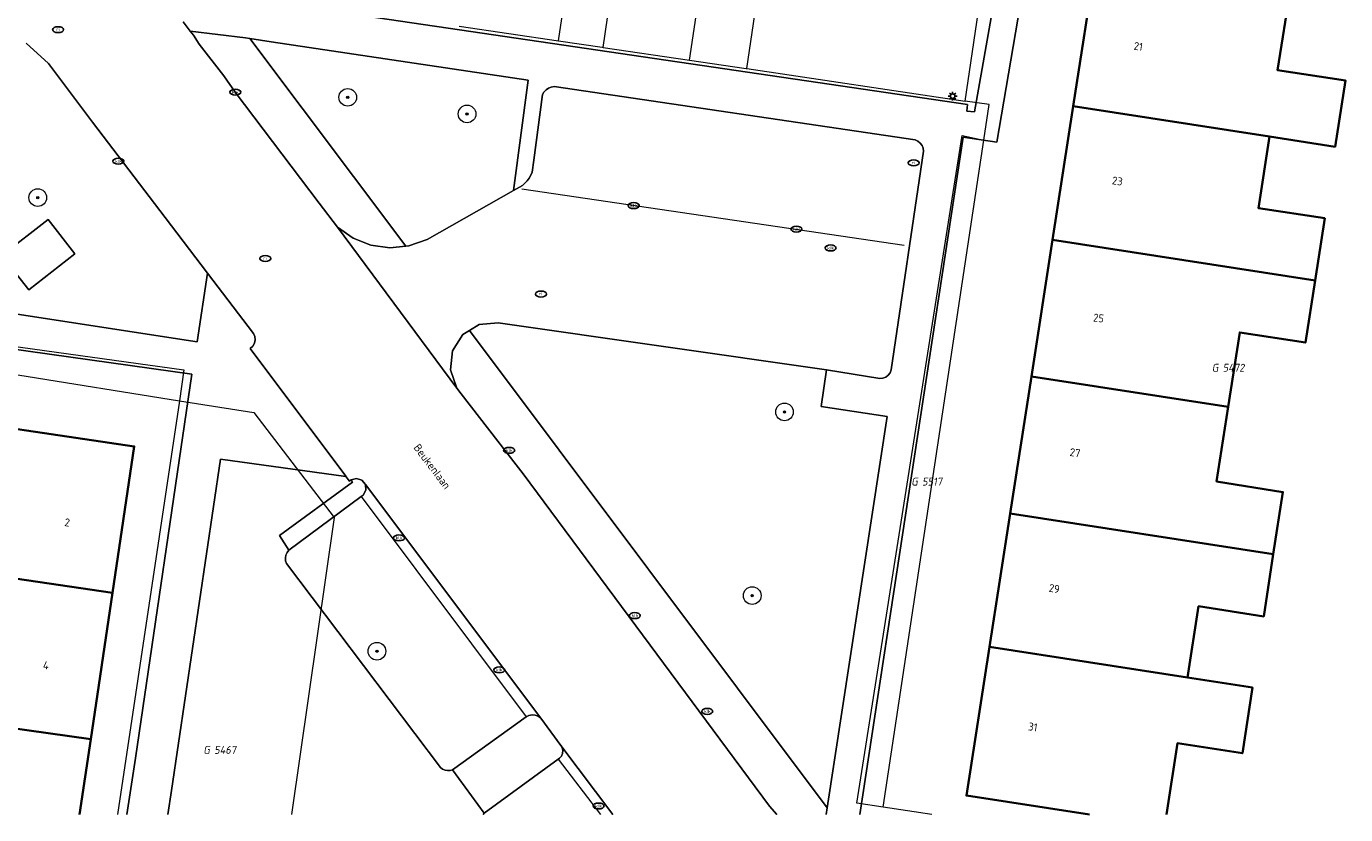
# Model space of a CAD drawing. Header units: metres. Extents: x 253395 to 254027, y 592765 to 593194.
# Tile 106 of 173: x 253628 to 253688, y 592765 to 592801. Entities that reach past the tile are written whole.
import ezdxf
from ezdxf.enums import TextEntityAlignment as Align
from ezdxf.lldxf.tags import DXFTag

# ---------------------------------------------------------------- set-up
doc = ezdxf.new("R2010")
doc.units = ezdxf.units.M
for name, color, linetype, lineweight in [('B-WE-GR-BOOM-S', 254, 'Continuous', 25), ('B-WE-IE-MEUBILAIR-S', 254, 'Continuous', 25), ('B-WE-KG-GRENS_PERCEEL-G', 254, 'KG-PERCEEL-SO', 18), ('B-WE-KG-GRENS_PERCEEL-S', 254, 'Continuous', 25), ('B-WE-OG-BEBOUWING-GV', 254, 'Continuous', 35), ('B-WE-OG-BEBOUWING-T18', 254, 'Continuous', 18), ('B-WE-OG-BEBOUWING_LAGE TRAFO-GV', 254, 'Continuous', 18), ('B-WE-OG-TERREIN_BEGROEID-GV', 254, 'Continuous', 18), ('B-WE-OG-TERREIN_ERF-GV', 254, 'Continuous', 18), ('B-WE-OG-TOPOGRAFIE-T18', 254, 'Continuous', 18), ('B-WE-RI-HWA_GOOT_LIJNGOOT-G', 254, 'Continuous', 18), ('B-WE-RI-HWA_GOOT_MOLGOOT-G', 254, 'Continuous', 18), ('B-WE-VH-GESLOTENVERHARDING-GV', 254, 'Continuous', 18), ('B-WE-VH-OPENVERHARDING-GV', 254, 'Continuous', 18), ('B-WE-VH-OPENVERHARDING_TEGEL-GV', 254, 'Continuous', 18)]:
    doc.layers.add(name, color=color, linetype=linetype, lineweight=lineweight)
doc.styles.add('NLCS-ISO', font='txt')
doc.styles.add('NLCS-ISO-M200-T18', font='txt', dxfattribs={"height": 0.36})
doc.styles.get("Standard").update_dxf_attribs({"font": 'simplex.shx'})
tags = doc.linetypes.add('KG-PERCEEL-SO', pattern='A,5.5,-2,["P",Standard,S=1.8,R=0,X=-0.5,Y=-0.9],-2,5.5,-2,[5,NLCS.SHX,S=0.75,R=0,X=0,Y=0],-2', length=19).pattern_tags.tags
tags[6] = DXFTag(74, 10)

# ---------------------------------------------------------------- blocks, each defined once
blk = doc.blocks.new('SIE-MEUBILAIR_PAAL_LICHTMAST-SO')
for points in [[(-0.62, 0), (-1, 0)], [(-0.71, 0.71), (-0.44, 0.44)], [(0, 1), (0, 0.62)], [(0.44, 0.44), (0.71, 0.71)], [(1, 0), (0.62, 0)], [(-0.71, -0.71), (-0.44, -0.44)], [(0, -0.62), (0, -1)], [(0.44, -0.44), (0.71, -0.71)]]:
    blk.add_lwpolyline(points)
blk.add_circle((0, 0), 0.5)
blk = doc.blocks.new('SIE-MEUBILAIR_PUT_RIOOLPUT-SO')
blk.add_ellipse((0, 0), major_axis=(1.25, 0), ratio=0.54)
at = {"style": 'NLCS-ISO'}
blk.add_text('ri', height=0.75, dxfattribs=at).set_placement((-0.04, 0.07), align=Align.MIDDLE_CENTER)
blk = doc.blocks.new('SIE-MEUBILAIR_PUT_KOLK-SO')
blk.add_ellipse((0, 0), major_axis=(1.25, 0), ratio=0.54)
at = {"style": 'NLCS-ISO'}
blk.add_text('klk', height=0.75, dxfattribs=at).set_placement((0.03, 0), align=Align.MIDDLE_CENTER)
blk = doc.blocks.new('SGR-BOOM_GBKN-SO')
at = {"linetype": 'ByBlock', "lineweight": 18}
h = blk.add_hatch(color=0, dxfattribs=at)
h.dxf.hatch_style = 1
edge = h.paths.add_edge_path()
edge.add_arc((0, 0), 0.25, 0, 360)
at = {"color": 0, "linetype": 'ByBlock', "lineweight": 18}
for radius in [2, 0.25]:
    blk.add_circle((0, 0), radius, dxfattribs=at)
at = {"color": 0, "linetype": 'ByBlock', "lineweight": 18, "style": 'NLCS-ISO'}
blk.add_attdef('SOORT', (2.5, 0), '', height=1.5, dxfattribs=at)
blk = doc.blocks.new('SKG-PERCEELNUMMER-SO')
at = {"style": 'NLCS-ISO', "oblique": 10, "flags": 1}
for tag, p in [('GEMEENTECODE', (0, 2.55)), ('PERCEELGROOTTE', (0, -2.45))]:
    blk.add_attdef(tag, text='', height=1.8, dxfattribs=at).set_placement(p, align=Align.MIDDLE_CENTER)
at = {"style": 'NLCS-ISO', "oblique": 10}
blk.add_attdef('SECTIE', text='', height=1.8, dxfattribs=at).set_placement((-0.5, 0), align=Align.MIDDLE_RIGHT)
blk.add_attdef('PERCEELNUMMER', text='', height=1.8, dxfattribs=at).set_placement((0.5, 0), align=Align.MIDDLE_LEFT)

msp = doc.modelspace()

# ---------------------------------------------------------------- linework, layer by layer
at = {"layer": 'B-WE-KG-GRENS_PERCEEL-G'}
for points in [[(253651.979, 592800.339), (253654.23, 592815.41), (253653.538, 592815.517), (253655.273, 592826.768)], [(253657.917, 592799.467), (253660.171, 592814.495), (253659.479, 592814.602), (253660.166, 592819.06), (253661.202, 592825.869)], [(253653.994, 592800.043), (253656.206, 592815.179)], [(253660.518, 592799.08), (253662.746, 592814.212)], [(253670.413, 592797.604), (253672.082, 592808.886)], [(253647.47, 592801.012), (253651.979, 592800.339)], [(253651.979, 592800.339), (253653.958, 592800.048)], [(253653.958, 592800.048), (253653.994, 592800.043)], [(253653.994, 592800.043), (253657.917, 592799.467)], [(253657.917, 592799.467), (253660.489, 592799.084)], [(253660.489, 592799.084), (253660.518, 592799.08)], [(253660.518, 592799.08), (253670.413, 592797.604)], [(253671.261, 592795.838), (253671.504, 592797.448), (253670.413, 592797.604)], [(253666.701, 592765.569), (253665.505, 592765.754), (253670.274, 592796.05), (253671.261, 592795.838)], [(253666.701, 592765.569), (253671.261, 592795.838)], [(253612.856, 592788.079), (253622.925, 592786.601), (253623.416, 592787.021), (253634.987, 592785.408), (253634.783, 592784.014)], [(253612.777, 592787.549), (253634.783, 592784.014)], [(253634.783, 592784.014), (253631.983, 592765.23)], [(253634.783, 592784.014), (253638.166, 592783.47), (253641.803, 592778.712), (253639.871, 592765.23)], [(253668.908, 592765.23), (253666.701, 592765.569)]]:
    msp.add_lwpolyline(points, dxfattribs=at)
at = {"layer": 'B-WE-OG-BEBOUWING-GV'}
for points in [[(253685.176, 592802.712), (253676.354, 592804.077), (253675.316, 592797.372), (253684.217, 592795.995), (253687.189, 592795.532), (253687.658, 592798.547), (253684.583, 592799.008)], [(253684.217, 592795.995), (253675.316, 592797.372), (253674.379, 592791.315), (253686.284, 592789.472), (253686.722, 592792.292), (253683.712, 592792.751)], [(253686.284, 592789.472), (253674.379, 592791.315), (253673.419, 592785.114), (253682.345, 592783.732), (253682.87, 592787.114), (253685.846, 592786.652)], [(253682.345, 592783.732), (253673.419, 592785.114), (253672.456, 592778.892), (253684.388, 592777.046), (253684.822, 592779.863), (253681.82, 592780.351)], [(253621.582, 592776.795), (253631.751, 592775.292), (253632.739, 592781.936), (253622.539, 592783.452), (253618.393, 592784.051), (253617.903, 592780.732), (253622.073, 592780.115)], [(253684.388, 592777.046), (253672.456, 592778.892), (253671.52, 592772.847), (253680.5, 592771.457), (253680.998, 592774.684), (253683.954, 592774.228)], [(253631.751, 592775.292), (253621.582, 592776.795), (253621.032, 592773.073), (253619.674, 592773.263), (253619.252, 592770.268), (253630.762, 592768.648)]]:
    msp.add_lwpolyline(points, close=True, dxfattribs=at)
for points in [[(253679.546, 592765.23), (253680.04, 592768.47), (253682.986, 592768.018), (253683.442, 592770.995), (253680.5, 592771.457), (253671.52, 592772.847), (253670.476, 592766.097), (253676.06, 592765.23)], [(253630.253, 592765.23), (253630.762, 592768.648), (253619.252, 592770.268), (253618.83, 592767.265), (253620.199, 592767.073), (253619.913, 592765.23)]]:
    msp.add_lwpolyline(points, dxfattribs=at)
at = {"layer": 'B-WE-OG-BEBOUWING_LAGE TRAFO-GV'}
msp.add_lwpolyline([(253628.826, 592792.239), (253626.729, 592790.6), (253627.949, 592789.039), (253630.045, 592790.677)], close=True, dxfattribs=at)
at = {"layer": 'B-WE-OG-TERREIN_BEGROEID-GV'}
for points in [[(253619.748, 592789.123), (253635.589, 592786.691), (253636.061, 592789.793), (253634.138, 592792.32), (253630.85, 592796.655), (253628.846, 592799.306), (253627.841, 592800.234)], [(253648.561, 592765.23), (253648.597, 592765.293), (253647.175, 592767.258), (253647.061, 592767.23), (253646.943, 592767.228), (253646.828, 592767.252), (253646.72, 592767.3), (253646.626, 592767.371), (253639.645, 592776.631), (253639.601, 592776.753), (253639.59, 592776.881), (253639.613, 592777.009), (253639.667, 592777.126), (253639.749, 592777.225), (253639.329, 592777.897), (253642.635, 592780.311), (253642.574, 592780.416), (253642.502, 592780.358), (253642.336, 592780.58), (253636.64, 592781.361), (253634.419, 592766.332), (253634.253, 592765.23)]]:
    msp.add_lwpolyline(points, dxfattribs=at)
for points in [[(253650.592, 592798.551), (253638.941, 592800.297), (253637.977, 592800.445), (253645.057, 592791.024), (253645.193, 592791.038), (253646.012, 592791.33), (253649.94, 592793.548)], [(253628.826, 592792.239), (253630.045, 592790.677), (253627.949, 592789.039), (253626.729, 592790.6)], [(253666.874, 592783.303), (253663.885, 592783.747), (253664.135, 592785.414), (253649.245, 592787.549), (253648.378, 592787.465), (253647.937, 592787.194), (253664.161, 592765.546)]]:
    msp.add_lwpolyline(points, close=True, dxfattribs=at)
at = {"layer": 'B-WE-OG-TERREIN_ERF-GV'}
for points in [[(253691.484, 592765.23), (253692.077, 592769.015), (253694.2, 592782.918), (253696.81, 592800.285), (253698.396, 592810.75), (253698.223, 592810.781), (253673.121, 592814.739), (253673.84, 592819.471), (253673.874, 592819.691), (253674.533, 592824.024), (253673.543, 592824.21), (253657.585, 592826.519), (253641.688, 592828.887), (253639.972, 592816.83), (253637.922, 592802.293), (253638.539, 592802.162), (253670.515, 592797.457), (253670.491, 592797.152), (253670.844, 592797.125), (253671.943, 592803.376), (253673.125, 592803.199), (253671.848, 592795.747), (253670.319, 592795.974), (253665.635, 592765.23)], [(253676.06, 592765.23), (253670.476, 592766.097), (253671.52, 592772.847), (253672.456, 592778.892), (253673.419, 592785.114), (253674.379, 592791.315), (253675.316, 592797.372), (253676.354, 592804.077)], [(253685.176, 592802.712), (253684.583, 592799.008), (253687.658, 592798.547), (253687.189, 592795.532), (253684.217, 592795.995), (253683.712, 592792.751), (253686.722, 592792.292), (253686.284, 592789.472), (253685.846, 592786.652), (253682.87, 592787.114), (253682.345, 592783.732), (253681.82, 592780.351), (253684.822, 592779.863), (253684.388, 592777.046), (253683.954, 592774.228), (253680.998, 592774.684), (253680.5, 592771.457), (253683.442, 592770.995), (253682.986, 592768.018), (253680.04, 592768.47), (253679.546, 592765.23)], [(253632.404, 592765.23), (253632.793, 592767.797), (253635.345, 592785.217), (253626.086, 592786.524), (253626.032, 592786.274), (253614.996, 592787.886), (253611.214, 592788.422), (253609.274, 592775.138), (253607.764, 592765.23)], [(253619.913, 592765.23), (253620.199, 592767.073), (253618.83, 592767.265), (253619.252, 592770.268), (253619.674, 592773.263), (253621.032, 592773.073), (253621.582, 592776.795), (253622.073, 592780.115), (253617.903, 592780.732), (253618.393, 592784.051), (253622.539, 592783.452), (253632.739, 592781.936), (253631.751, 592775.292), (253630.762, 592768.648), (253630.253, 592765.23)]]:
    msp.add_lwpolyline(points, dxfattribs=at)
at = {"layer": 'B-WE-RI-HWA_GOOT_LIJNGOOT-G'}
msp.add_lwpolyline([(253650.305, 592793.626), (253667.645, 592791.071)], dxfattribs=at)
at = {"layer": 'B-WE-RI-HWA_GOOT_MOLGOOT-G'}
for points in [[(253643.027, 592779.669), (253650.505, 592769.668)], [(253651.955, 592767.742), (253653.879, 592765.23)]]:
    msp.add_lwpolyline(points, dxfattribs=at)
at = {"layer": 'B-WE-VH-GESLOTENVERHARDING-GV'}
msp.add_lwpolyline([(253651.955, 592767.742), (253652.02, 592767.789), (253652.103, 592767.887), (253652.153, 592768.005), (253652.168, 592768.133), (253652.144, 592768.259), (253652.085, 592768.373), (253651.169, 592769.612), (253651.051, 592769.694), (253650.917, 592769.742), (253650.775, 592769.754), (253650.634, 592769.729), (253650.505, 592769.668), (253647.175, 592767.258), (253648.597, 592765.293)], close=True, dxfattribs=at)
at = {"layer": 'B-WE-VH-OPENVERHARDING-GV'}
for points in [[(253665.635, 592765.23), (253670.319, 592795.974), (253671.848, 592795.747), (253673.125, 592803.199), (253671.943, 592803.376), (253670.844, 592797.125), (253670.491, 592797.152), (253670.515, 592797.457), (253638.539, 592802.162), (253637.922, 592802.293), (253639.972, 592816.83), (253641.688, 592828.887), (253657.585, 592826.519), (253673.543, 592824.21), (253673.707, 592825.244), (253656.94, 592827.689), (253656.553, 592827.747), (253656.534, 592827.638), (253653.975, 592828.079), (253653.984, 592828.133), (253641.845, 592829.955), (253644.175, 592846.249), (253646.226, 592860.416), (253731.446, 592847.413)], [(253661.879, 592765.23), (253661.536, 592765.621), (253650.37, 592780.7), (253650.057, 592781.098), (253647.568, 592784.328), (253647.368, 592784.587), (253641.949, 592791.888), (253641.125, 592792.978), (253637.319, 592798.012), (253636.8, 592798.755), (253635.677, 592800.186), (253635.417, 592800.603), (253635.279, 592800.787), (253634.961, 592801.209)], [(253634.961, 592801.209), (253635.279, 592800.787), (253637.775, 592800.476), (253637.977, 592800.445), (253638.941, 592800.297), (253650.592, 592798.551), (253649.94, 592793.548), (253650.335, 592793.783), (253650.45, 592793.883), (253650.552, 592793.994), (253650.641, 592794.117), (253650.716, 592794.249), (253650.776, 592794.388), (253650.862, 592794.92), (253651.246, 592797.901), (253651.315, 592798.018), (253651.408, 592798.117), (253651.52, 592798.194), (253651.646, 592798.245), (253651.779, 592798.268), (253668.149, 592795.842), (253668.274, 592795.788), (253668.38, 592795.703), (253668.46, 592795.594), (253668.51, 592795.467), (253668.524, 592795.332), (253667.059, 592785.413), (253667.014, 592785.279), (253666.931, 592785.164), (253666.817, 592785.08), (253666.684, 592785.032), (253666.543, 592785.026), (253664.135, 592785.414), (253663.885, 592783.747), (253666.874, 592783.303), (253664.161, 592765.546), (253664.113, 592765.23)], [(253627.841, 592800.234), (253628.846, 592799.306), (253630.85, 592796.655), (253634.138, 592792.32), (253636.061, 592789.793), (253638.139, 592787.062), (253638.205, 592786.922), (253638.222, 592786.767), (253638.189, 592786.616), (253638.108, 592786.483), (253637.989, 592786.384), (253642.332, 592780.585), (253642.336, 592780.58), (253642.502, 592780.358), (253642.574, 592780.416), (253642.819, 592780.485), (253643.061, 592780.406), (253643.217, 592780.206), (253651.169, 592769.612), (253652.085, 592768.373), (253654.44, 592765.23)], [(253634.253, 592765.23), (253634.419, 592766.332), (253636.64, 592781.361), (253642.336, 592780.58), (253642.332, 592780.585), (253637.989, 592786.384), (253638.108, 592786.483), (253638.189, 592786.616), (253638.222, 592786.767), (253638.205, 592786.922), (253638.139, 592787.062), (253636.061, 592789.793), (253635.589, 592786.691), (253619.748, 592789.123)], [(253626.086, 592786.524), (253635.345, 592785.217), (253632.793, 592767.797), (253632.404, 592765.23)], [(253654.44, 592765.23), (253652.085, 592768.373), (253652.144, 592768.259), (253652.168, 592768.133), (253652.153, 592768.005), (253652.103, 592767.887), (253652.02, 592767.789), (253651.955, 592767.742), (253648.597, 592765.293), (253648.561, 592765.23)]]:
    msp.add_lwpolyline(points, dxfattribs=at)
for points in [[(253668.524, 592795.332), (253668.51, 592795.467), (253668.46, 592795.594), (253668.38, 592795.703), (253668.274, 592795.788), (253668.149, 592795.842), (253651.779, 592798.268), (253651.646, 592798.245), (253651.52, 592798.194), (253651.408, 592798.117), (253651.315, 592798.018), (253651.246, 592797.901), (253650.862, 592794.92), (253650.776, 592794.388), (253650.716, 592794.249), (253650.641, 592794.117), (253650.552, 592793.994), (253650.45, 592793.883), (253650.335, 592793.783), (253649.94, 592793.548), (253646.012, 592791.33), (253645.193, 592791.038), (253645.057, 592791.024), (253644.328, 592790.949), (253643.467, 592791.067), (253642.658, 592791.386), (253641.949, 592791.888), (253647.368, 592784.587), (253647.074, 592785.407), (253647.17, 592786.273), (253647.636, 592787.009), (253647.937, 592787.194), (253648.378, 592787.465), (253649.245, 592787.549), (253664.135, 592785.414), (253666.543, 592785.026), (253666.684, 592785.032), (253666.817, 592785.08), (253666.931, 592785.164), (253667.014, 592785.279), (253667.059, 592785.413)], [(253643.217, 592780.206), (253643.237, 592779.953), (253643.112, 592779.732), (253643.027, 592779.669), (253639.749, 592777.225), (253639.667, 592777.126), (253639.613, 592777.009), (253639.59, 592776.881), (253639.601, 592776.753), (253639.645, 592776.631), (253646.626, 592767.371), (253646.72, 592767.3), (253646.828, 592767.252), (253646.943, 592767.228), (253647.061, 592767.23), (253647.175, 592767.258), (253650.505, 592769.668), (253650.634, 592769.729), (253650.775, 592769.754), (253650.917, 592769.742), (253651.051, 592769.694), (253651.169, 592769.612)]]:
    msp.add_lwpolyline(points, close=True, dxfattribs=at)
at = {"layer": 'B-WE-VH-OPENVERHARDING_TEGEL-GV'}
for points in [[(253637.977, 592800.445), (253637.775, 592800.476), (253635.279, 592800.787), (253635.417, 592800.603), (253635.677, 592800.186), (253636.8, 592798.755), (253637.319, 592798.012), (253641.125, 592792.978), (253641.949, 592791.888), (253642.658, 592791.386), (253643.467, 592791.067), (253644.328, 592790.949), (253645.057, 592791.024)], [(253643.217, 592780.206), (253643.061, 592780.406), (253642.819, 592780.485), (253642.574, 592780.416), (253642.635, 592780.311), (253639.329, 592777.897), (253639.749, 592777.225), (253643.027, 592779.669), (253643.112, 592779.732), (253643.237, 592779.953)]]:
    msp.add_lwpolyline(points, close=True, dxfattribs=at)
msp.add_lwpolyline([(253664.113, 592765.23), (253664.161, 592765.546), (253647.937, 592787.194), (253647.636, 592787.009), (253647.17, 592786.273), (253647.074, 592785.407), (253647.368, 592784.587), (253647.568, 592784.328), (253650.057, 592781.098), (253650.37, 592780.7), (253661.536, 592765.621), (253661.879, 592765.23)], dxfattribs=at)

# ---------------------------------------------------------------- block references
at = {"layer": 'B-WE-GR-BOOM-S', "xscale": 0.2, "yscale": 0.2, "zscale": 0.2}
for p in [(253642.417, 592797.778), (253647.827, 592797.024), (253628.361, 592793.227), (253662.223, 592783.504), (253660.759, 592775.17), (253643.74, 592772.645)]:
    msp.add_blockref('SGR-BOOM_GBKN-SO', p, dxfattribs=at)
at = {"layer": 'B-WE-IE-MEUBILAIR-S', "xscale": 0.2, "yscale": 0.2, "zscale": 0.2}
for name, p in [('SIE-MEUBILAIR_PUT_RIOOLPUT-SO', (253629.284, 592800.849)), ('SIE-MEUBILAIR_PUT_KOLK-SO', (253637.319, 592798.012)), ('SIE-MEUBILAIR_PAAL_LICHTMAST-SO', (253669.848, 592797.83)), ('SIE-MEUBILAIR_PUT_KOLK-SO', (253632.017, 592794.879)), ('SIE-MEUBILAIR_PUT_RIOOLPUT-SO', (253668.077, 592794.804)), ('SIE-MEUBILAIR_PUT_KOLK-SO', (253655.383, 592792.865)), ('SIE-MEUBILAIR_PUT_KOLK-SO', (253662.765, 592791.797)), ('SIE-MEUBILAIR_PUT_KOLK-SO', (253664.312, 592790.943)), ('SIE-MEUBILAIR_PUT_RIOOLPUT-SO', (253638.677, 592790.466)), ('SIE-MEUBILAIR_PUT_RIOOLPUT-SO', (253651.178, 592788.853)), ('SIE-MEUBILAIR_PUT_KOLK-SO', (253649.737, 592781.76)), ('SIE-MEUBILAIR_PUT_KOLK-SO', (253644.74, 592777.787)), ('SIE-MEUBILAIR_PUT_KOLK-SO', (253655.434, 592774.261)), ('SIE-MEUBILAIR_PUT_KOLK-SO', (253649.287, 592771.797)), ('SIE-MEUBILAIR_PUT_KOLK-SO', (253658.72, 592769.916)), ('SIE-MEUBILAIR_PUT_KOLK-SO', (253653.791, 592765.623))]:
    msp.add_blockref(name, p, dxfattribs=at)
at = {"layer": 'B-WE-KG-GRENS_PERCEEL-S', "xscale": 0.2, "yscale": 0.2, "zscale": 0.2}
for p, values in [((253681.995, 592785.508), {'PERCEELNUMMER': '5472', 'SECTIE': 'G'}), ((253668.364, 592780.342), {'PERCEELNUMMER': '5517', 'SECTIE': 'G'}), ((253636.262, 592768.168), {'PERCEELNUMMER': '5467', 'SECTIE': 'G'})]:
    msp.add_blockref('SKG-PERCEELNUMMER-SO', p, dxfattribs=at).add_auto_attribs(values)

# ---------------------------------------------------------------- texts
at = {"layer": 'B-WE-OG-BEBOUWING-T18', "style": 'NLCS-ISO-M200-T18'}
for s, rotation, p in [('21', 351.2, (253678.267, 592800.09)), ('23', 351.2, (253677.321, 592793.981)), ('25', 353.1, (253676.468, 592787.763)), ('27', 350.9, (253675.398, 592781.653)), ('2', 351.5, (253629.699, 592778.49)), ('29', 351.2, (253674.459, 592775.49)), ('4', 351.5, (253628.734, 592772.004)), ('31', 351.2, (253673.487, 592769.209))]:
    msp.add_text(s, height=0.36, rotation=rotation, dxfattribs=at).set_placement(p, align=Align.MIDDLE)
at = {"layer": 'B-WE-OG-TOPOGRAFIE-T18', "style": 'NLCS-ISO-M200-T18'}
msp.add_text('Beukenlaan', height=0.36, rotation=307, dxfattribs=at).set_placement((253646.248, 592781.028), align=Align.MIDDLE)

doc.saveas('drawing.dxf')
